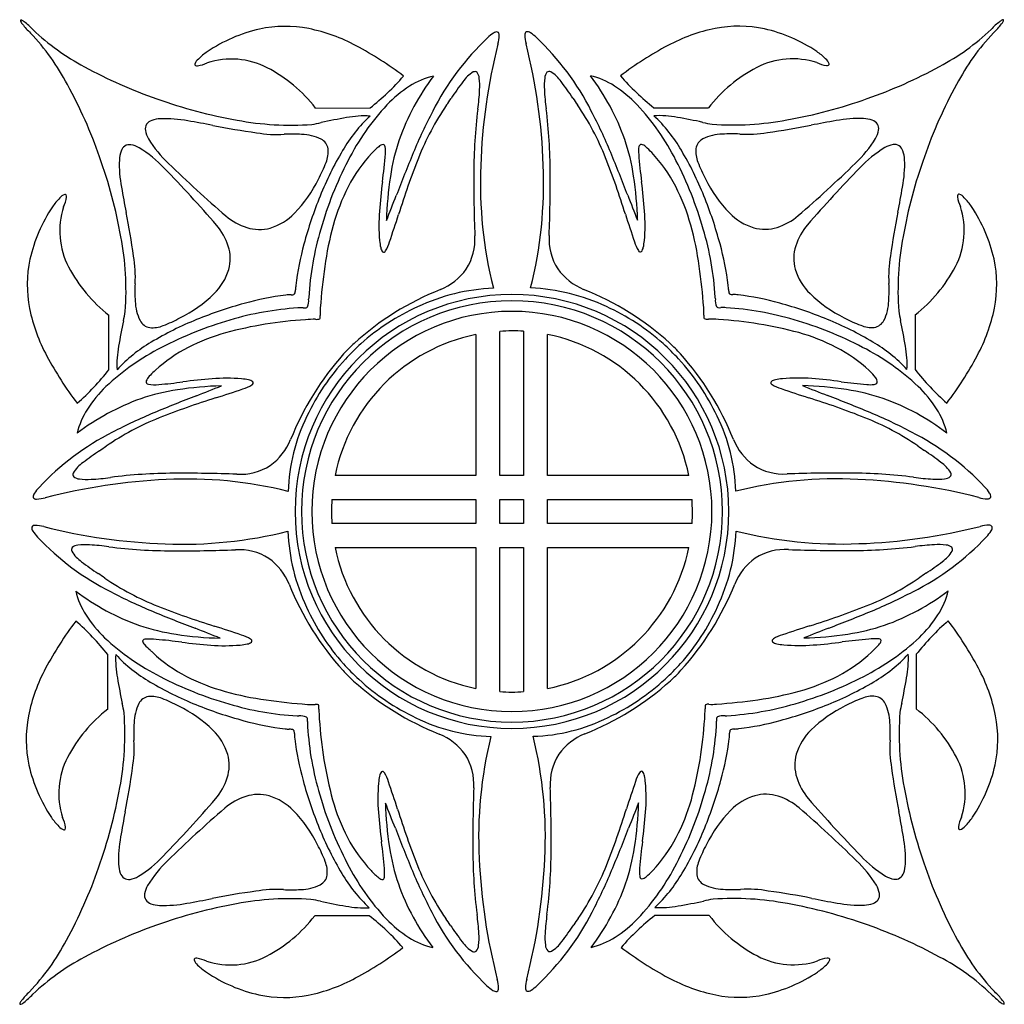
# Model space of a CAD drawing. Extents: x 0.89 to 7.56, y 2.21 to 8.88.
import ezdxf

# ---------------------------------------------------------------- set-up
doc = ezdxf.new("R2010")
doc.units = 0

msp = doc.modelspace()

# ---------------------------------------------------------------- linework, layer by layer
at = {"color": 7, "linetype": 'CONTINUOUS'}
for p, q in [((2.893581, 8.285797), (3.263211, 8.286576)), ((5.188178, 8.288062), (5.557808, 8.287286)), ((2.847175, 7.001989), (2.846653, 6.990873)), ((5.604737, 6.992363), (5.604215, 7.003475)), ((1.492428, 6.512406), (1.492428, 6.882036)), ((6.958958, 6.883522), (6.958958, 6.513892)), ((3.979537, 6.750697), (3.979537, 5.795571)), ((4.142106, 5.795571), (4.142106, 6.772272)), ((4.304675, 6.772568), (4.304675, 5.795571)), ((4.467243, 5.795571), (4.467243, 6.751389)), ((3.979537, 5.795571), (3.025597, 5.795571)), ((4.304675, 5.795571), (4.142106, 5.795571)), ((5.425069, 5.795571), (4.467243, 5.795571)), ((3.004169, 5.633003), (3.979537, 5.633003)), ((3.979537, 5.633003), (3.979537, 5.470433)), ((4.142106, 5.470433), (4.142106, 5.633003)), ((4.142106, 5.633003), (4.304675, 5.633003)), ((4.304675, 5.633003), (4.304675, 5.470433)), ((4.467243, 5.470433), (4.467243, 5.633003)), ((4.467243, 5.633003), (5.446497, 5.633003)), ((3.979537, 5.470433), (3.004093, 5.470433)), ((4.304675, 5.470433), (4.142106, 5.470433)), ((5.446575, 5.470433), (4.467243, 5.470433)), ((3.025421, 5.307862), (3.979537, 5.307862)), ((3.979537, 5.307862), (3.979537, 4.35174)), ((4.142106, 4.330163), (4.142106, 5.307862)), ((4.142106, 5.307862), (4.304675, 5.307862)), ((4.304675, 5.307862), (4.304675, 4.329868)), ((4.467243, 4.351046), (4.467243, 5.307862)), ((4.467243, 5.307862), (5.425249, 5.307862)), ((1.484503, 4.2116), (1.483724, 4.581231)), ((6.967665, 4.582718), (6.966886, 4.213088)), ((2.768312, 4.165194), (2.779422, 4.164673)), ((5.671969, 4.166159), (5.683078, 4.166681)), ((3.257896, 2.81045), (2.888264, 2.81045)), ((5.563125, 2.811935), (5.193494, 2.811935))]:
    msp.add_line(p, q, dxfattribs=at)
for centre, radius, start, end in [((0.895889, 8.876319), 0.007037, 51.266598, 120.770796), ((0.930533, 8.884173), 0.038287, 182.706893, 228.791989), ((0.858445, 8.795924), 0.095536, 51.947553, 64.022339), ((7.592944, 8.79741), 0.095536, 115.977661, 128.052447), ((7.520857, 8.88566), 0.038286, 311.20707, 357.292387), ((7.5555, 8.877805), 0.007037, 59.229412, 128.733194), ((1.361579, 9.212062), 0.579147, 218.016848, 226.131351), ((0.581563, 8.441563), 0.545242, 43.57024, 51.988702), ((2.051262, 9.945232), 1.557871, 226.383912, 242.257829), ((2.748643, 7.790053), 1.05742, 102.860256, 123.914777), ((2.68801, 8.003083), 0.836319, 79.024064, 102.058843), ((2.612808, 7.668637), 1.179009, 61.80688, 78.530876), ((5.838576, 7.670142), 1.17899, 101.469067, 118.193291), ((5.763379, 8.004569), 0.836319, 77.941157, 100.975936), ((5.702745, 7.791541), 1.057417, 56.085164, 77.139685), ((6.400131, 9.946719), 1.557869, 297.742063, 313.615979), ((7.869826, 8.443049), 0.545242, 128.011298, 136.42976), ((7.089809, 9.213563), 0.579156, 313.867611, 321.982114), ((-0.186457, 7.708361), 1.579449, 27.782319, 43.447752), ((5.29319, 7.453391), 1.798422, 133.290459, 153.216387), ((4.2429, 8.570568), 0.265067, 122.572904, 133.626078), ((4.122879, 8.765039), 0.036742, 82.464315, 128.125234), ((4.117481, 8.782298), 0.021718, 350.933067, 421.941065), ((3.920111, 8.78095), 0.218827, 343.840389, 359.456777), ((4.333908, 8.783785), 0.021718, 118.061668, 189.07029), ((4.531282, 8.782443), 0.218831, 180.545244, 196.161404), ((4.328509, 8.766526), 0.036742, 51.874876, 97.535575), ((4.208485, 8.572046), 0.265077, 46.374728, 57.427674), ((3.158186, 7.454867), 1.798439, 26.783559, 46.709487), ((8.637822, 7.709866), 1.579421, 136.552164, 152.217826), ((2.041364, 6.591179), 2.39862, 52.836385, 61.935671), ((7.933524, 7.760158), 3.922494, 165.835072, 178.002647), ((0.517865, 7.761658), 3.922492, 1.997148, 14.164723), ((6.410026, 6.592665), 2.39862, 118.064329, 127.163615), ((2.148776, 8.558389), 0.078289, 129.987834, 160.983553), ((2.415649, 8.291795), 0.455256, 124.369178, 134.163997), ((2.322507, 8.087723), 0.530447, 62.708432, 107.975487), ((6.128882, 8.089203), 0.530453, 72.024722, 117.291336), ((6.035746, 8.293284), 0.45525, 45.836355, 55.631403), ((6.302615, 8.559874), 0.078289, 19.018464, 50.013958), ((2.897797, 11.443043), 3.27798, 241.34878, 250.753756), ((2.083011, 8.581855), 0.008502, 166.088957, 236.387809), ((2.08933, 8.596685), 0.024528, 243.288432, 278.690026), ((2.059261, 8.80335), 0.233368, 278.32163, 295.249413), ((2.103064, 7.670866), 1.001527, 37.878774, 62.486503), ((6.348324, 7.672349), 1.00153, 117.513387, 142.120889), ((6.392124, 8.804837), 0.233367, 244.751512, 261.679524), ((6.362061, 8.59817), 0.024525, 261.306446, 296.708711), ((6.368378, 8.583342), 0.008503, 303.608856, 373.907708), ((5.553591, 11.444537), 3.277985, 289.246201, 298.651176), ((2.208251, 9.622891), 1.702551, 308.289472, 318.855114), ((4.958133, 7.541208), 1.58849, 142.732242, 160.51682), ((3.812833, 7.997411), 0.519469, 103.225105, 122.890344), ((4.074261, 8.341907), 0.218642, 120.489927, 146.127052), ((3.973574, 8.510356), 0.022437, 47.993621, 117.180602), ((3.937566, 8.484599), 0.06636, 3.886995, 39.746031), ((3.594764, 8.435874), 0.412458, 356.238976, 367.414018), ((4.85662, 8.43736), 0.412452, 172.585959, 183.761002), ((4.513826, 8.486084), 0.066362, 140.254825, 176.11319), ((4.477816, 8.511843), 0.022437, 62.82142, 132.008818), ((4.377132, 8.3434), 0.218635, 33.872746, 59.510324), ((4.638555, 7.998894), 0.519472, 57.109782, 76.775022), ((3.49329, 7.54271), 1.588451, 19.483054, 37.268088), ((6.242909, 9.624131), 1.702216, 221.143731, 231.711431), ((-1.674117, 6.867137), 3.288118, 19.313494, 28.668134), ((3.988216, 7.72294), 0.845187, 122.76998, 136.270189), ((5.545236, 7.199797), 2.080482, 142.588335, 146.401361), ((2.906152, 7.201285), 2.080482, 33.598639, 37.411665), ((4.463172, 7.724421), 0.84519, 43.729995, 57.230204), ((10.125511, 6.868624), 3.288123, 151.331909, 160.686549), ((2.956014, 11.544419), 3.392948, 250.389908, 259.900128), ((-0.187393, 11.065026), 4.833561, 325.202582, 325.841772), ((2.49036, 8.489691), 1.518128, 352.003178, 356.94635), ((5.961028, 8.491166), 1.518127, 183.053215, 187.996386), ((8.638961, 11.066603), 4.83376, 214.157901, 214.797091), ((5.49538, 11.545907), 3.392946, 280.099773, 289.609994), ((4.561583, 7.198631), 1.622033, 136.887487, 153.204513), ((5.292308, 7.275059), 1.829138, 145.669667, 158.437754), ((3.159064, 7.276534), 1.829159, 21.56223, 34.330318), ((3.889806, 7.200117), 1.622033, 26.795487, 43.112513), ((1.870356, 7.377911), 0.83582, 79.210908, 91.965743), ((3.685219, 4.755155), 3.513998, 99.513677, 102.371901), ((3.956585, 7.48813), 1.016698, 132.990174, 149.88901), ((3.2274, 7.597074), 0.635756, 86.760523, 101.153979), ((6.863155, 6.608174), 3.581136, 152.463176, 157.43315), ((7.508424, 7.838933), 3.542078, 172.871423, 179.846749), ((0.942973, 7.840403), 3.542071, 0.153525, 7.12885), ((1.588054, 6.609573), 3.581337, 22.566898, 27.536642), ((5.223993, 7.598532), 0.635785, 78.845269, 93.239638), ((4.494804, 7.489616), 1.016698, 30.11099, 47.009826), ((4.766204, 4.756754), 3.513881, 77.627839, 80.486292), ((6.581034, 7.379406), 0.835811, 88.034304, 100.78914), ((6.60008, 8.008221), 0.206728, 70.436607, 87.332023), ((1.797358, 8.144702), 0.058965, 148.209113, 189.631196), ((1.804685, 8.134513), 0.070724, 108.635214, 144.317123), ((1.851309, 8.006732), 0.206731, 92.668091, 109.563279), ((0.813996, 1.040242), 7.260724, 79.016572, 80.38432), ((3.035233, 12.31238), 4.228264, 258.570427, 262.638917), ((2.726714, 10.145657), 1.975747, 259.333266, 274.103117), ((2.720172, 9.10097), 0.937735, 279.075228, 283.075672), ((5.731275, 9.102609), 0.937895, 256.924538, 260.92269), ((5.724665, 10.147174), 1.975777, 265.897222, 280.666845), ((5.416091, 12.314279), 4.228682, 277.361248, 281.42928), ((7.637651, 1.040279), 7.262196, 99.615765, 100.983284), ((6.646704, 8.135999), 0.070723, 35.682654, 71.36501), ((6.65403, 8.146189), 0.058965, 350.367677, 391.789317), ((1.902405, 8.162037), 0.165432, 189.463443, 210.678623), ((2.627613, 8.822826), 0.716525, 259.212178, 274.273458), ((2.734537, 6.992483), 1.117093, 86.681358, 92.746648), ((2.791562, 7.793996), 0.3138, 63.658622, 88.604538), ((5.65983, 7.795479), 0.313804, 91.395986, 116.341675), ((5.716841, 6.993856), 1.117205, 87.253339, 93.317713), ((5.823769, 8.824334), 0.716548, 265.726743, 280.788023), ((6.548982, 8.163524), 0.165434, 329.321491, 350.536443), ((1.641421, 7.971246), 0.070723, 125.803769, 161.486125), ((1.631214, 7.978551), 0.058963, 80.488266, 121.910127), ((1.614105, 7.873465), 0.165433, 59.443495, 80.658448), ((1.267918, 7.314818), 0.822617, 43.340164, 58.46123), ((2.460318, 8.50939), 0.822609, 211.659278, 226.780572), ((2.889276, 7.995049), 0.090281, 9.405922, 62.615693), ((3.62107, 7.663651), 0.468194, 129.738491, 137.449197), ((3.36015, 7.984188), 0.055074, 99.519254, 134.190141), ((3.34969, 8.022611), 0.015951, 2.193266, 85.137123), ((3.20644, 7.994599), 0.161742, 353.50658, 370.192734), ((4.877417, 7.597447), 1.493867, 161.517826, 171.315848), ((3.573965, 7.598927), 1.493874, 8.684317, 18.482339), ((5.251203, 7.991644), 0.167735, 168.716895, 187.035352), ((5.102577, 8.023457), 0.015899, 88.623561, 176.370822), ((5.08913, 7.979442), 0.061484, 45.521351, 77.00139), ((4.808042, 7.645319), 0.497958, 42.838362, 49.383656), ((5.562113, 7.996534), 0.090281, 117.384307, 170.594078), ((5.991051, 8.510888), 0.822631, 313.219862, 328.340699), ((7.18347, 7.316301), 0.82262, 121.538603, 136.659669), ((6.837284, 7.874951), 0.165433, 99.341552, 120.556505), ((6.820175, 7.980037), 0.058963, 58.089873, 99.511734), ((6.809968, 7.972732), 0.070723, 18.513875, 54.196231), ((-1.761891, 6.813844), 3.388645, 10.183622, 19.673023), ((1.769295, 7.924889), 0.206727, 160.556673, 177.452089), ((4.947524, 6.881353), 2.178498, 149.158751, 158.245681), ((2.78715, 7.9907), 0.192145, 337.638503, 365.705656), ((4.004534, 7.294693), 1.000267, 136.733865, 152.833799), ((-0.436039, 8.278051), 3.815135, 352.572687, 355.463678), ((13.544461, 3.829905), 10.817063, 157.425107, 159.070384), ((8.63571, 5.959374), 5.422097, 158.491939, 162.779455), ((-0.184385, 5.960854), 5.42216, 17.220311, 21.507827), ((-5.093138, 3.831383), 10.817127, 20.929479, 22.574757), ((9.02499, 8.295154), 3.953562, 184.701524, 187.394072), ((4.448369, 7.297248), 0.998419, 27.275735, 43.451153), ((3.503908, 6.882863), 2.178449, 21.754131, 30.84129), ((5.664241, 7.992188), 0.192147, 174.295065, 202.361993), ((6.682094, 7.926375), 0.206727, 2.547911, 19.443327), ((10.213286, 6.815336), 3.38865, 160.327102, 169.816503), ((2.398134, 7.907173), 0.835794, 178.155221, 190.910285), ((8.446417, 14.668009), 9.410981, 225.898351, 229.096623), ((2.109524, 8.239832), 0.914008, 331.572954, 339.356685), ((5.342019, 6.773794), 2.510335, 152.579289, 164.044227), ((6.96253, 7.780383), 2.951416, 177.738063, 194.032059), ((1.488819, 7.781881), 2.951455, 345.967912, 362.26168), ((3.10937, 6.77528), 2.510335, 15.955773, 27.420711), ((6.341906, 8.241334), 0.914051, 200.643466, 208.426968), ((0.005883, 14.668519), 9.409646, 310.903074, 314.101805), ((13.325501, 1.320938), 9.405573, 135.776926, 138.977031), ((6.053255, 7.908659), 0.835794, 349.089715, 361.844779), ((-4.8756, 1.318065), 9.407606, 41.023393, 44.22281), ((5.788315, 7.462091), 2.414762, 171.40435, 178.540638), ((14.438132, 7.809018), 10.471847, 179.784489, 182.12643), ((-5.984718, 7.810495), 10.469823, 357.87321, 360.215609), ((2.663081, 7.463585), 2.414753, 1.459188, 8.595477), ((8.732966, 8.97673), 7.260084, 189.736043, 191.104021), ((2.101806, 8.202078), 0.903575, 315.914101, 333.91189), ((4.336394, 7.126674), 1.372232, 152.918749, 164.641316), ((6.995421, 7.306945), 3.679507, 172.536782, 175.642481), ((1.456275, 7.308457), 3.679199, 4.357464, 7.463392), ((4.118351, 7.129439), 1.368646, 15.405655, 27.188338), ((6.349578, 8.203558), 0.903568, 206.088177, 224.085966), ((-0.285442, 8.978982), 7.264023, 348.896097, 350.263158), ((1.218269, 7.626269), 0.078286, 109.137947, 140.134566), ((0.97313, 7.715258), 0.233358, 334.872026, 351.800266), ((1.194664, 7.69198), 0.008502, 33.73322, 104.031239), ((1.179848, 7.68563), 0.024528, 351.430823, 386.831969), ((5.544012, 6.627066), 2.826792, 157.93957, 164.895433), ((-13.193395, 14.114201), 17.830477, 338.307437, 338.895519), ((21.650381, 14.117731), 17.836434, 201.104166, 201.692019), ((2.907376, 6.628559), 2.826789, 15.104409, 22.060272), ((7.27154, 7.687116), 0.024528, 153.167808, 188.569401), ((7.478251, 7.716735), 0.23335, 188.197908, 205.126604), ((7.256724, 7.693465), 0.008503, 75.967903, 146.263422), ((7.233121, 7.627756), 0.078285, 39.865209, 70.862278), ((1.987868, 7.028019), 1.057418, 146.205981, 167.260503), ((1.485411, 7.359968), 0.455237, 135.956767, 145.752043), ((1.689298, 7.453525), 0.530444, 162.144945, 207.41222), ((6.762086, 7.45501), 0.530446, 332.58803, 377.855085), ((6.965986, 7.36146), 0.455226, 34.247842, 44.043348), ((6.463524, 7.029505), 1.057416, 12.739556, 33.794077), ((-2.533411, 6.732002), 4.227819, 7.481216, 11.549935), ((2.555744, 7.875255), 0.419814, 229.705576, 252.244298), ((2.475902, 7.837692), 0.381349, 286.798091, 316.134283), ((4.547494, 7.493723), 1.224465, 175.653953, 184.985712), ((-7.319804, 11.018807), 11.31654, 341.235269, 342.227625), ((15.773213, 11.020876), 11.318643, 197.772112, 198.764239), ((3.904032, 7.495227), 1.224326, 355.012962, 364.345637), ((5.975486, 7.839176), 0.381347, 223.865816, 253.202007), ((5.895645, 7.876738), 0.419811, 287.755871, 310.294593), ((10.986021, 6.733258), 4.229063, 168.450025, 172.517828), ((1.90226, 7.220735), 0.419811, 17.876547, 40.415269), ((5.131446, 6.906319), 2.197254, 164.591579, 172.010165), ((3.324515, 6.908724), 2.192594, 8.001958, 15.455344), ((6.549129, 7.222221), 0.419811, 139.584731, 162.123453), ((-0.365346, 7.045014), 1.973325, 356.011801, 370.746503), ((2.511763, 7.745935), 0.283251, 252.739621, 285.217548), ((4.913593, 6.876699), 2.070212, 163.523022, 176.530306), ((3.597062, 7.39662), 0.377189, 327.551364, 363.624371), ((4.854324, 7.398104), 0.377186, 176.37528, 212.44851), ((3.537797, 6.87818), 2.070213, 3.469815, 16.477099), ((5.939626, 7.747423), 0.283253, 254.782565, 287.260267), ((8.816735, 7.0465), 1.973325, 169.253497, 183.988199), ((2.031485, 7.264987), 0.283252, 344.903751, 377.381454), ((4.619993, 6.861599), 1.873635, 164.456568, 173.212601), ((3.6744, 7.416832), 0.347992, 184.866913, 192.802872), ((3.172372, 7.443777), 0.232233, 327.30115, 343.667201), ((5.279004, 7.44526), 0.232221, 196.333132, 212.700095), ((4.77706, 7.418286), 0.347916, 347.199922, 355.137712), ((3.831383, 6.863077), 1.873649, 6.787518, 15.543551), ((6.419905, 7.266474), 0.283252, 162.618908, 195.09661), ((0.954787, 7.146865), 0.71658, 355.847957, 370.908324), ((3.392123, 7.348376), 0.057717, 188.627788, 220.278498), ((3.35517, 7.322228), 0.013222, 237.620834, 342.803559), ((5.096217, 7.323714), 0.013221, 197.199277, 302.38145), ((5.059265, 7.349864), 0.057718, 319.720036, 351.371871), ((7.496669, 7.148361), 0.716647, 169.093352, 184.152122), ((1.774711, 7.088203), 0.836319, 168.06194, 191.096719), ((7.187251, 6.614482), 4.273669, 171.96656, 175.746363), ((1.269232, 6.616474), 4.26855, 4.251947, 8.046185), ((6.67668, 7.08969), 0.836317, 348.903282, 371.938062), ((2.105708, 7.673854), 1.001543, 207.634167, 232.241443), ((1.939656, 7.300656), 0.381347, 313.986453, 343.322644), ((3.585043, 7.431679), 0.406801, 292.363266, 324.290933), ((4.866334, 7.433154), 0.406784, 215.708702, 247.637267), ((6.511734, 7.30214), 0.381346, 196.677102, 226.013294), ((6.345692, 7.675331), 1.001527, 307.758228, 332.365957), ((2.785551, 7.043804), 1.117238, 177.37452, 183.438894), ((3.750649, 6.980801), 0.996419, 174.110975, 175.746398), ((4.701018, 6.982309), 0.99614, 4.253373, 5.889254), ((5.665842, 7.045292), 1.117234, 356.561005, 362.625608), ((1.574492, 7.673969), 0.903556, 296.208804, 314.206821), ((2.925197, 5.134749), 1.897994, 97.093218, 105.738257), ((2.73751, 6.589272), 0.431478, 91.258453, 96.211475), ((2.733681, 7.052193), 0.032048, 259.850747, 303.602845), ((2.697582, 7.050875), 0.059516, 334.763493, 363.69153), ((4.225348, 5.551202), 1.470694, 90.000642, 179.999358), ((4.464564, 5.243644), 1.951405, 111.801715, 132.145184), ((4.157964, 5.717684), 1.348367, 92.49854, 115.128728), ((4.225319, 5.551204), 1.470692, 0.000564, 89.999475), ((4.293418, 5.71915), 1.348388, 64.871357, 87.501319), ((3.986803, 5.245087), 1.951454, 47.855246, 68.19826), ((5.753795, 7.052358), 0.059504, 176.308085, 205.239054), ((5.717707, 7.053683), 0.032051, 236.401602, 280.149503), ((5.713865, 6.590718), 0.431519, 83.787221, 88.739785), ((5.526192, 5.136235), 1.897994, 74.261743, 82.906782), ((6.876903, 7.675464), 0.903567, 225.793293, 243.791082), ((1.98402, 6.985093), 0.313805, 181.516548, 206.462237), ((3.157155, 4.234029), 2.827943, 105.311725, 112.241714), ((4.225347, 5.551202), 1.42786, 90.000622, 179.999338), ((2.708449, 6.981949), 0.138492, 341.59004, 363.694707), ((4.225318, 5.551204), 1.427858, 0.000544, 89.999456), ((5.742954, 6.983435), 0.138505, 176.304262, 198.408022), ((5.294233, 4.235523), 2.827935, 67.758232, 74.688221), ((6.467373, 6.986581), 0.313801, 333.537137, 358.483053), ((2.108991, 7.164108), 1.179002, 191.589903, 208.3139), ((0.676702, 7.053802), 0.937936, 347.04456, 351.042712), ((2.906629, 4.860548), 2.074731, 93.660506, 106.632381), ((2.795373, 6.48463), 0.446919, 88.250664, 92.719397), ((2.816153, 7.050512), 0.119385, 266.572782, 276.276094), ((2.827989, 6.945962), 0.014171, 274.917121, 326.840918), ((4.225347, 5.551203), 1.356462, 90.000642, 179.999358), ((2.896749, 6.872076), 0.028813, 329.207561, 375.138388), ((3.327084, 6.899394), 0.403009, 175.435224, 182.815119), ((4.209418, 5.559915), 1.513192, 114.355815, 131.805481), ((4.22532, 5.551204), 1.356461, 0.000586, 89.999498), ((4.241992, 5.561438), 1.51315, 48.194223, 65.644345), ((5.554641, 6.873564), 0.028814, 164.863569, 210.794836), ((5.124298, 6.900873), 0.403014, 357.186117, 364.565783), ((5.623401, 6.947449), 0.014173, 213.156727, 265.082048), ((5.635237, 7.051993), 0.119379, 263.723677, 273.427446), ((5.656016, 6.486142), 0.446894, 87.280575, 91.749309), ((5.544759, 4.86203), 2.074735, 73.367641, 86.339515), ((7.774476, 7.055218), 0.937717, 188.955061, 192.955504), ((6.342395, 7.165592), 1.179004, 331.686314, 348.410311), ((5.025177, 6.09777), 3.514449, 167.748907, 170.606902), ((1.783168, 6.886953), 0.09028, 207.505528, 260.715516), ((1.787301, 6.989092), 0.192147, 264.415784, 292.482486), ((2.897982, 4.83743), 2.171366, 111.938449, 121.012793), ((3.009258, 4.437645), 2.509418, 106.113807, 117.5696), ((1.536716, 7.666276), 0.914098, 290.763737, 298.546781), ((3.009846, 4.022007), 2.835342, 93.726739, 104.845307), ((2.890376, 6.090347), 0.763763, 89.725731, 94.868654), ((2.901947, 6.905277), 0.051784, 261.208332, 292.184474), ((5.549443, 6.906766), 0.051788, 247.816218, 278.79146), ((5.561011, 6.091776), 0.76382, 85.131542, 90.274006), ((5.442678, 4.032186), 2.826595, 75.077932, 86.284754), ((5.442136, 4.439132), 2.509416, 62.430506, 73.8863), ((5.553406, 4.838916), 2.171366, 58.987207, 68.061551), ((6.914661, 7.66773), 0.914065, 241.452912, 249.236185), ((6.664087, 6.990578), 0.192147, 247.517514, 275.584216), ((6.668218, 6.888441), 0.090282, 279.285275, 332.494829), ((3.426651, 6.099311), 3.514006, 9.393153, 12.251377), ((2.653616, 5.443395), 1.370273, 105.674709, 117.068548), ((4.226388, 5.550212), 1.225602, 101.61955, 168.451639), ((4.230293, 5.537032), 1.238384, 90.22952, 94.083559), ((4.220732, 5.536273), 1.239142, 86.115646, 89.787304), ((4.224379, 5.550187), 1.225508, 11.550437, 78.569804), ((5.800099, 5.450933), 1.363801, 62.737541, 74.239057), ((2.290999, 5.822213), 1.014702, 120.288506, 137.141297), ((3.794844, 5.980968), 0.95533, 132.036699, 138.115272), ((4.488067, 5.284023), 1.904742, 132.521337, 136.981823), ((3.963653, 5.285843), 1.904271, 43.017602, 47.479234), ((4.65608, 5.982047), 0.955945, 41.884163, 47.959072), ((6.16038, 5.823685), 1.014718, 42.858938, 59.711501), ((2.581971, 5.217902), 1.620097, 116.945537, 133.259143), ((2.181927, 6.54966), 0.63583, 168.965908, 183.358907), ((2.48877, 5.768858), 1.005446, 117.143461, 132.677952), ((4.541327, 5.315628), 1.955285, 138.204316, 158.306282), ((3.910088, 5.317133), 1.955251, 21.693522, 41.795716), ((5.964591, 5.773168), 1.002012, 46.988545, 62.658313), ((5.869415, 5.219385), 1.620102, 46.740826, 63.054433), ((6.269559, 6.551149), 0.635734, 356.640256, 371.034168), ((3.185293, 7.737845), 2.398668, 208.185019, 217.284076), ((4.255376, 5.521594), 1.572606, 137.526439, 154.598499), ((4.196013, 5.523079), 1.572606, 25.401501, 42.473561), ((5.266142, 7.739298), 2.398613, 322.715891, 331.815177), ((0.15401, 7.564442), 1.702393, 311.265047, 321.831604), ((2.157998, 6.096038), 0.540784, 131.664379, 136.646264), ((0.693238, 7.709408), 1.638353, 312.424595, 312.838041), ((6.429956, 6.26203), 0.327173, 36.538124, 48.180913), ((8.297244, 7.565823), 1.702224, 218.168355, 228.736056), ((1.761677, 6.431737), 0.0176, 166.612332, 262.620616), ((1.820433, 6.409294), 0.080378, 133.822236, 160.736391), ((1.8028, 6.599873), 0.190593, 256.842825, 278.491246), ((1.416993, 10.864684), 4.472512, 275.310566, 277.41647), ((2.479925, 2.78231), 3.679465, 94.478338, 97.584038), ((2.287975, 5.229776), 1.224483, 85.134626, 94.466156), ((2.363052, 6.103082), 0.347957, 77.319433, 85.256079), ((2.430895, 6.385466), 0.057722, 49.843091, 81.493127), ((2.456969, 6.422477), 0.013221, 287.317171, 392.501739), ((5.99442, 6.423963), 0.013221, 147.49909, 252.682), ((6.020491, 6.386955), 0.057718, 98.507173, 130.158108), ((6.116351, 6.606499), 0.232227, 237.17992, 253.546426), ((6.088336, 6.104553), 0.347971, 94.74356, 102.680206), ((6.163414, 5.231346), 1.224399, 85.533499, 94.865717), ((5.971449, 2.783721), 3.67954, 82.415797, 85.521497), ((7.000214, 10.574597), 4.178968, 262.532315, 264.943461), ((6.653993, 6.606622), 0.195981, 263.522773, 278.055931), ((6.680932, 6.43669), 0.024121, 271.250728, 335.366045), ((6.663927, 6.430453), 0.039117, 354.400487, 402.371419), ((2.057029, 5.789039), 0.844466, 133.876924, 147.370509), ((2.184955, 4.899648), 1.493871, 98.804736, 108.602758), ((2.322235, 3.989032), 2.414771, 91.580101, 98.71639), ((-4.371827, 22.962098), 17.836227, 291.224862, 291.812716), ((-1.2628, 17.091824), 11.318836, 287.893125, 288.885253), ((2.335039, 6.605007), 0.23222, 286.453346, 302.820308), ((9.714128, 17.093137), 11.318653, 251.114748, 252.106876), ((12.823316, 22.963681), 17.836353, 248.187108, 248.774961), ((6.129163, 3.990535), 2.414754, 81.283766, 88.420054), ((6.266436, 4.901168), 1.493837, 71.396909, 81.19516), ((6.394365, 5.790526), 0.844463, 32.629674, 46.123259), ((2.241348, 4.819099), 1.588443, 109.603813, 127.388847), ((5.970743, -3.759539), 10.817158, 111.050019, 112.695296), ((3.830949, 1.144793), 5.422125, 107.341155, 111.628671), ((4.620424, 1.146253), 5.422155, 68.37129, 72.658806), ((2.480648, -3.758019), 10.817125, 67.304635, 68.949913), ((6.210035, 4.820564), 1.588465, 52.611425, 70.396231), ((1.782621, 5.963442), 0.519329, 147.250862, 166.897673), ((3.178426, 2.915968), 3.581177, 112.687374, 117.657347), ((5.272976, 2.917465), 3.581161, 62.342741, 67.312715), ((6.668769, 5.964929), 0.519329, 13.102327, 32.749138), ((2.508212, 4.485471), 1.82911, 111.682985, 124.451301), ((3.930076, 5.6516), 1.223188, 153.56312, 178.314247), ((4.521326, 5.653088), 1.223174, 1.685667, 26.437019), ((5.943151, 4.486882), 1.829189, 55.549317, 68.317176), ((2.329886, 4.48419), 1.798418, 116.904076, 136.830232), ((6.121503, 4.485679), 1.798416, 43.169713, 63.095869), ((2.348006, 6.192368), 0.406792, 305.829775, 337.757891), ((6.103389, 6.193865), 0.406803, 202.24305, 234.170491), ((2.584046, 4.232639), 2.08053, 123.719309, 127.532335), ((-1.293853, 9.958166), 4.834723, 304.277816, 304.916777), ((9.744891, 9.95876), 4.833788, 235.080606, 235.719796), ((5.867394, 4.23418), 2.080455, 52.46771, 56.280736), ((1.438817, 5.70123), 0.218656, 123.992966, 149.628959), ((7.012587, 5.702732), 0.218635, 30.368931, 56.006508), ((1.270148, 5.801574), 0.022438, 152.937311, 222.123875), ((1.94903, 2.267925), 3.542299, 90.274197, 97.249065), ((1.993547, -4.662505), 10.472869, 87.994582, 90.336294), ((2.383092, 6.180421), 0.377177, 266.495368, 302.569268), ((6.068299, 6.181912), 0.377182, 237.430966, 273.504644), ((6.457813, -4.658946), 10.470795, 89.663479, 92.005649), ((6.502359, 2.269419), 3.542291, 82.750926, 89.725794), ((7.181241, 5.80306), 0.022437, 317.870849, 387.058457), ((2.068352, 1.720867), 4.050854, 92.673129, 104.402325), ((1.295828, 5.837633), 0.066357, 230.372601, 266.233426), ((1.34383, 6.180521), 0.41244, 262.706363, 273.881863), ((1.287688, 7.284767), 1.518069, 273.174408, 278.117809), ((2.023062, 2.919767), 2.851166, 76.111879, 92.887623), ((6.428327, 2.921289), 2.851132, 87.112325, 103.888297), ((6.383032, 1.722368), 4.05084, 75.597576, 87.326772), ((7.163707, 7.2863), 1.518116, 261.88222, 266.825391), ((7.107556, 6.182024), 0.412457, 266.118366, 277.293408), ((7.155559, 5.839123), 0.066361, 273.766501, 309.624866), ((1.210497, 5.53213), 0.265058, 136.49515, 147.548782), ((7.240893, 5.533613), 0.265059, 32.452023, 43.505426), ((1.015779, 5.651732), 0.036741, 141.995452, 187.656811), ((0.998509, 5.657094), 0.021718, 208.181032, 279.188615), ((0.999438, 5.854461), 0.218822, 270.664946, 286.281562), ((4.238864, 5.546432), 1.237726, 175.989254, 179.778451), ((4.21083, 5.546366), 1.2387, 0.224437, 4.010656), ((7.451948, 5.855961), 0.218835, 253.719875, 269.335807), ((7.452879, 5.658582), 0.02172, 260.81121, 331.81713), ((7.435611, 5.65322), 0.036741, 352.342638, 398.005099), ((4.225348, 5.551234), 1.470694, 180.000642, 269.999358), ((4.225347, 5.551234), 1.42786, 180.000662, 269.999378), ((4.225348, 5.551232), 1.356463, 180.0006, 269.999316), ((4.239578, 5.555934), 1.23844, 180.218177, 183.958801), ((4.225319, 5.551232), 1.470692, 270.000525, 359.999436), ((4.225318, 5.551232), 1.427858, 270.000544, 359.999456), ((4.225317, 5.551233), 1.356464, 270.000642, 359.999358), ((4.210103, 5.55597), 1.239427, 356.042688, 359.780333), ((1.005259, 5.4409), 0.036741, 172.462574, 218.125915), ((0.988002, 5.435501), 0.02172, 80.929738, 151.936282), ((1.199724, 5.560915), 0.265058, 212.572752, 223.626612), ((0.989343, 5.238124), 0.218835, 73.83871, 89.454642), ((2.010139, 9.251613), 3.922561, 255.835381, 268.002728), ((1.989913, 8.280552), 2.951417, 267.738131, 284.032127), ((4.052637, 5.475988), 1.348388, 182.498576, 205.128537), ((4.39877, 5.47747), 1.348369, 334.871297, 357.501486), ((6.461477, 8.282078), 2.951457, 255.968055, 272.261823), ((6.441256, 9.25303), 3.922493, 271.997216, 284.164791), ((7.462045, 5.2396), 0.218844, 90.544747, 106.159994), ((7.251654, 5.56241), 0.265072, 316.374036, 327.426982), ((7.463387, 5.436986), 0.021719, 28.062915, 99.069043), ((7.44613, 5.442385), 0.03674, 321.873995, 367.536456), ((2.316914, 6.611224), 1.798435, 223.290661, 243.216589), ((6.134456, 6.612735), 1.798466, 296.783507, 316.709208), ((1.259944, 5.291594), 0.022436, 137.993098, 207.181124), ((1.428385, 5.392275), 0.218632, 210.489652, 236.127229), ((1.285703, 5.255583), 0.066363, 93.886921, 129.745063), ((1.334427, 4.912775), 0.412466, 86.23909, 97.413903), ((1.280609, 3.808392), 1.518117, 82.003136, 86.946308), ((1.931388, 8.826776), 3.54241, 262.87175, 269.846389), ((1.961322, 15.755176), 10.470871, 269.784236, 272.126406), ((2.373685, 4.915091), 0.377179, 57.551392, 93.625293), ((4.226393, 5.552196), 1.225575, 191.499717, 258.379947), ((4.224366, 5.552232), 1.225495, 281.430965, 348.49782), ((6.077704, 4.916575), 0.377181, 86.374818, 122.448496), ((6.490066, 15.756637), 10.470846, 267.873592, 270.215762), ((6.520015, 8.828038), 3.542186, 270.153374, 277.128471), ((7.17078, 3.809866), 1.518128, 93.05365, 97.996822), ((7.116963, 4.91427), 0.412458, 82.585982, 93.761024), ((7.022993, 5.393775), 0.218649, 303.872023, 329.508469), ((7.165688, 5.257073), 0.066359, 50.253633, 86.11334), ((7.191444, 5.29308), 0.022437, 332.818795, 402.006403), ((2.570516, 6.863258), 2.080491, 232.587998, 236.401024), ((2.338618, 4.90306), 0.406805, 22.36365, 54.290867), ((6.112766, 4.904548), 0.4068, 125.708707, 157.636374), ((5.880883, 6.864757), 2.080495, 303.598399, 307.411425), ((-1.294906, 1.130358), 4.833884, 55.202635, 55.841825), ((2.495242, 6.610327), 1.829138, 235.669667, 248.437754), ((5.956127, 6.611845), 1.829173, 291.562484, 304.330343), ((9.745934, 1.132293), 4.833312, 124.157679, 124.796869), ((2.229086, 6.276127), 1.588463, 232.731859, 250.516665), ((1.772885, 5.13085), 0.519462, 193.224694, 212.890161), ((4.526716, 5.782612), 1.95147, 201.801756, 222.144543), ((3.924694, 5.784084), 1.951445, 317.85537, 338.198384), ((6.222313, 6.277606), 1.588451, 289.483054, 307.268088), ((6.678494, 5.132341), 0.519474, 327.109909, 346.775148), ((3.162214, 8.181357), 3.581337, 242.463358, 247.433102), ((5.289173, 8.182842), 3.581337, 292.566898, 297.536642), ((3.810927, 9.953729), 5.422097, 248.491939, 252.779455), ((4.210325, 5.527407), 1.513125, 204.355677, 221.806027), ((4.241079, 5.528892), 1.51311, 318.193545, 335.644123), ((4.640448, 9.955229), 5.422114, 287.220631, 291.508147), ((2.510948, 14.864034), 10.81714, 290.929651, 292.574928), ((3.179119, 3.359396), 2.398614, 142.836638, 151.935924), ((0.147781, 3.526611), 1.702048, 38.288268, 48.857112), ((2.047361, 5.306238), 0.845187, 212.76998, 226.270189), ((5.940439, 14.862549), 10.81714, 247.425072, 249.070349), ((8.303922, 3.527809), 1.702473, 131.144531, 141.710631), ((6.404029, 5.307723), 0.845187, 313.729811, 327.23002), ((5.272268, 3.36087), 2.39862, 28.064329, 37.163615), ((2.17285, 6.19541), 1.493839, 251.517546, 261.315797), ((-4.346042, -11.880971), 17.836469, 68.307689, 68.895543), ((-1.248448, -6.001727), 11.316467, 71.235455, 72.227811), ((9.700714, -6.002723), 11.319099, 107.772581, 108.764708), ((12.797332, -11.879291), 17.836252, 111.104394, 111.692248), ((6.27853, 6.196931), 1.493874, 278.684317, 288.482339), ((2.57167, 5.879605), 1.622033, 226.887487, 243.204513), ((1.739016, 4.664208), 0.021387, 80.387445, 152.894608), ((1.768565, 4.280507), 0.405619, 83.906511, 93.672048), ((1.448248, 0.496017), 4.203553, 82.657949, 85.040909), ((2.308201, 7.106344), 2.414769, 261.404557, 268.540845), ((2.326529, 4.490404), 0.23222, 57.300694, 73.667657), ((2.448072, 4.673191), 0.013221, 327.617927, 432.803231), ((6.003317, 4.674677), 0.013221, 107.196769, 212.382073), ((6.124857, 4.491899), 0.23221, 106.332475, 122.699894), ((6.143179, 7.107822), 2.414762, 271.459362, 278.59565), ((6.987152, 0.637169), 4.06299, 94.82023, 97.370245), ((5.87972, 5.88109), 1.622033, 296.795487, 313.112513), ((6.686338, 4.298898), 0.389015, 86.559292, 95.99035), ((6.713357, 4.669741), 0.017853, 19.098313, 101.868327), ((6.679286, 4.686927), 0.052189, 310.479754, 347.444848), ((1.757798, 4.678527), 0.038096, 186.897716, 230.546631), ((2.249751, 5.133485), 0.707841, 223.180285, 227.683612), ((-1.247077, 1.397493), 4.409408, 46.478342, 46.767113), ((2.463342, 8.313404), 3.679468, 262.537008, 265.642708), ((2.276567, 5.865491), 1.22444, 265.654534, 274.986294), ((2.353491, 4.992355), 0.347923, 274.864057, 282.80139), ((2.421922, 4.710145), 0.057718, 278.627901, 310.278386), ((6.029469, 4.711631), 0.05772, 229.720294, 261.370105), ((6.097908, 4.993859), 0.347944, 257.197663, 265.134538), ((6.174813, 5.866885), 1.224349, 265.013757, 274.345974), ((5.98804, 8.314816), 3.679395, 274.357411, 277.46311), ((5.981788, 5.331489), 1.001561, 312.957458, 316.90635), ((2.173312, 4.545432), 0.635845, 176.762117, 191.154659), ((2.282176, 5.274622), 1.016717, 222.990527, 239.889135), ((2.47528, 5.322096), 0.999705, 226.676678, 242.799873), ((5.977257, 5.321949), 0.997715, 297.31709, 313.521241), ((6.169215, 5.276109), 1.016715, 300.110715, 317.009323), ((6.278147, 4.546909), 0.635775, 348.845363, 363.239047), ((2.101662, 3.930828), 1.179009, 151.80688, 168.530876), ((4.486011, 5.805801), 1.904351, 222.520332, 226.981735), ((3.966071, 5.80656), 1.903347, 313.017943, 317.481637), ((4.661295, 5.115154), 0.956436, 311.886565, 317.958268), ((6.349745, 3.93232), 1.17899, 11.469067, 28.193291), ((5.015524, 5.003318), 3.514386, 189.514123, 192.372118), ((2.996512, 6.66004), 2.510337, 242.579183, 254.044121), ((2.643242, 5.653384), 1.371135, 242.885257, 254.626339), ((3.789881, 5.113454), 0.956135, 222.040817, 228.114352), ((4.248733, 5.573439), 1.572656, 227.526702, 244.598306), ((4.202668, 5.574908), 1.572635, 295.40158, 312.473412), ((5.454883, 6.661526), 2.510335, 285.955773, 297.420711), ((5.809516, 5.651293), 1.367311, 285.423528, 297.228841), ((3.436163, 5.004736), 3.51408, 347.628027, 350.48625), ((2.888947, 6.26555), 2.178503, 239.158825, 248.245754), ((4.454693, 5.859386), 1.955327, 228.204615, 248.306126), ((3.996743, 5.860794), 1.955237, 291.693463, 311.795884), ((5.562441, 6.267037), 2.178503, 291.754246, 300.841175), ((1.775252, 4.207297), 0.090281, 99.405705, 152.61591), ((1.779596, 4.10517), 0.192145, 67.63731, 95.704237), ((1.530446, 3.427494), 0.914061, 61.573183, 69.356456), ((2.863682, 6.447984), 2.195744, 254.576953, 262.006528), ((4.230281, 5.566288), 1.239266, 265.919878, 269.771167), ((4.220799, 5.56516), 1.238137, 270.209765, 273.884401), ((5.29623, 8.499925), 4.266807, 274.251624, 278.051132), ((5.588658, 6.444682), 2.190865, 278.006809, 285.473244), ((6.920941, 3.428965), 0.914075, 110.64316, 118.426434), ((6.67179, 4.106656), 0.192145, 84.295154, 112.362082), ((6.676135, 4.208781), 0.090282, 27.384416, 80.59397), ((2.099424, 3.421089), 1.001516, 127.878575, 152.486531), ((0.669129, 4.038135), 0.937943, 9.076877, 13.075259), ((1.976307, 4.10958), 0.313804, 153.658325, 178.604014), ((1.568232, 3.419835), 0.903562, 45.914153, 63.91217), ((3.143235, 6.86204), 2.826799, 247.939623, 254.895486), ((2.893618, 6.231648), 2.07025, 253.522895, 266.529951), ((3.15565, 8.503577), 4.271967, 261.962539, 265.746925), ((2.870906, 4.645122), 0.403026, 265.435436, 272.814873), ((2.898223, 4.214767), 0.028815, 59.208128, 105.138515), ((2.865024, 4.219967), 0.051783, 351.208107, 382.184699), ((3.679953, 4.208396), 0.763763, 179.725731, 184.868654), ((4.771492, 4.209869), 0.763706, 355.131986, 360.275366), ((5.586361, 4.221454), 0.05178, 157.81461, 188.792102), ((5.553166, 4.216251), 0.028817, 74.861688, 120.790974), ((5.580483, 4.64662), 0.403038, 267.185241, 274.564449), ((5.557777, 6.233135), 2.070249, 273.469929, 286.476984), ((5.308154, 6.863519), 2.826792, 285.104567, 292.06043), ((6.883154, 3.421324), 0.903559, 116.087947, 134.085964), ((6.475078, 4.111062), 0.313807, 1.396509, 26.341972), ((7.782112, 4.039646), 0.937792, 166.923796, 170.923323), ((6.351945, 3.422569), 1.001535, 27.513318, 52.12082), ((1.767205, 4.006032), 0.836309, 169.024124, 192.05913), ((-0.37536, 4.044735), 1.975751, 349.333273, 364.103124), ((2.788352, 4.02645), 0.138511, 71.593527, 93.696605), ((2.824337, 4.14601), 0.014172, 4.917299, 56.843926), ((2.719799, 4.134174), 0.119374, 356.572325, 366.276551), ((5.730347, 4.325541), 2.817283, 183.703282, 195.005901), ((4.118703, 5.248085), 1.223178, 243.562795, 268.314148), ((4.332684, 5.249587), 1.223193, 271.685806, 296.436932), ((2.724364, 4.326588), 2.81394, 344.964116, 356.301258), ((5.731575, 4.135662), 0.119359, 173.723035, 183.427948), ((5.62705, 4.147497), 0.014171, 123.152616, 175.081419), ((5.663038, 4.027921), 0.138526, 86.303548, 108.405491), ((8.826746, 4.046224), 1.975747, 175.896995, 190.666846), ((6.684181, 4.007514), 0.836311, 347.941215, 370.976221), ((2.778061, 4.052571), 1.117336, 176.682735, 182.746193), ((2.908687, 5.937978), 1.873598, 254.456728, 263.212989), ((2.789453, 5.068462), 0.996206, 264.112511, 265.748163), ((2.719427, 4.015608), 0.059513, 64.762704, 93.692319), ((3.285622, 4.113395), 0.446871, 178.250577, 182.719539), ((4.909797, 4.224657), 2.074776, 183.660578, 196.632224), ((3.541633, 4.226136), 2.074735, 343.367641, 356.339515), ((5.165784, 4.114867), 0.446853, 357.281817, 361.751467), ((5.731965, 4.017093), 0.059512, 86.310971, 115.239233), ((5.661888, 5.070121), 0.996384, 274.25378, 275.889203), ((5.542686, 5.939513), 1.873648, 276.787321, 285.543354), ((5.673272, 4.054053), 1.117393, 357.253793, 363.31725), ((1.932608, 3.793922), 0.381349, 16.798091, 46.134283), ((2.718105, 4.051704), 0.032051, 349.849126, 393.598794), ((3.181052, 4.055553), 0.431503, 181.261319, 186.214341), ((4.635489, 4.243194), 1.897928, 187.09279, 195.738058), ((3.577927, 3.666024), 0.406797, 35.829485, 67.757376), ((6.850495, 3.341081), 2.851128, 166.111697, 182.887668), ((1.600893, 3.342561), 2.851129, 357.112469, 373.88844), ((4.873464, 3.667506), 0.406801, 112.242578, 144.170244), ((3.815832, 4.244704), 1.898, 344.261783, 352.906822), ((5.270364, 4.057019), 0.431475, 353.78844, 358.741233), ((5.733283, 4.053187), 0.03205, 146.397928, 190.14848), ((6.518779, 3.79541), 0.381348, 133.86597, 163.202162), ((0.947422, 3.945643), 0.716578, 349.212178, 364.27323), ((7.504052, 3.94712), 0.716663, 175.727102, 190.785871), ((1.682574, 3.640527), 0.530444, 152.708322, 197.975597), ((2.024363, 3.829783), 0.283253, 342.739733, 375.217435), ((3.589876, 3.70111), 0.377181, 356.495418, 392.569095), ((4.861518, 3.702592), 0.377188, 147.430765, 183.503772), ((6.427027, 3.831269), 0.283255, 164.782677, 197.260155), ((6.768812, 3.642015), 0.530444, 342.024263, 387.291538), ((1.980235, 4.066663), 1.057407, 192.860337, 213.915086), ((-2.54306, 4.353397), 4.229254, 348.570648, 352.63868), ((10.995118, 4.355033), 4.22994, 187.362182, 191.429297), ((6.471145, 4.068153), 1.057418, 326.085028, 347.139549), ((1.895049, 3.873762), 0.419809, 319.705463, 342.244411), ((3.667218, 3.681072), 0.347957, 167.319433, 175.256079), ((3.384834, 3.748916), 0.057721, 139.842979, 171.49324), ((3.347823, 3.774989), 0.013221, 17.317356, 122.501554), ((3.165297, 3.65306), 0.232217, 16.453707, 32.82067), ((5.286105, 3.65454), 0.23223, 147.180034, 163.546312), ((5.103566, 3.776474), 0.013222, 57.501928, 162.684285), ((5.066558, 3.750403), 0.057718, 8.507061, 40.158221), ((4.784171, 3.682559), 0.347957, 4.743921, 12.680567), ((6.556342, 3.875247), 0.419812, 197.755397, 220.294118), ((-1.774125, 4.274034), 3.392954, 340.389934, 349.900155), ((5.536271, 4.475176), 2.827943, 195.311725, 202.241714), ((4.540463, 3.605997), 1.224422, 175.134506, 184.466266), ((-7.319332, 0.055986), 11.316514, 17.892827, 18.885183), ((14.428683, 3.311602), 10.468747, 177.993988, 180.336616), ((-5.977296, 3.313039), 10.468748, 359.663651, 362.00628), ((15.772453, 0.056883), 11.318343, 161.114842, 162.106969), ((3.910938, 3.607491), 1.22441, 355.533449, 364.865208), ((2.915118, 4.476662), 2.827943, 337.758286, 344.688275), ((10.225503, 4.275514), 3.39294, 190.099799, 199.61002), ((2.549565, 3.220282), 0.419811, 107.876547, 130.415269), ((2.50531, 3.349506), 0.283252, 74.903028, 107.38073), ((2.469643, 3.257673), 0.38135, 43.986566, 73.322532), ((5.332654, 4.327274), 2.509416, 196.1137, 207.569494), ((3.118734, 4.328764), 2.509418, 332.4304, 343.886193), ((5.981745, 3.259162), 0.381347, 106.677356, 136.013547), ((5.946077, 3.350991), 0.283252, 72.618908, 105.09661), ((5.901824, 3.221767), 0.419811, 49.584731, 72.123453), ((-4.894195, 9.76125), 9.406238, 315.897401, 319.097277), ((8.45134, -3.556587), 9.406271, 131.023244, 134.22312), ((4.314364, 3.966788), 1.356848, 195.8549, 207.473916), ((5.781251, 3.640247), 2.414754, 181.579946, 188.716234), ((-13.191701, -3.053808), 17.836136, 21.224977, 21.812831), ((21.644063, -3.052716), 17.837186, 158.187153, 158.775006), ((2.670138, 3.641733), 2.414754, 351.283766, 358.420054), ((4.13939, 3.967355), 1.354317, 332.449562, 344.111324), ((0.002311, -3.552625), 9.402917, 45.776227, 48.977249), ((13.345583, 9.762772), 9.406263, 220.902884, 224.10276), ((1.478528, 3.733684), 0.455282, 214.368941, 224.163302), ((0.966941, 3.377281), 0.233376, 8.321173, 25.248273), ((8.734577, 2.131161), 7.265323, 169.017028, 170.38363), ((2.096319, 2.892505), 0.90357, 26.208801, 44.206591), ((6.987953, 3.797932), 3.679426, 184.478113, 187.583812), ((8.625481, 5.148966), 5.4221, 197.341249, 201.628765), ((-0.174156, 5.150487), 5.422172, 338.371204, 342.65872), ((1.46349, 3.799423), 3.679371, 352.416097, 355.521797), ((6.35507, 2.893991), 0.90357, 135.793409, 153.791199), ((-0.283945, 2.13253), 7.266088, 9.616282, 10.982884), ((7.484428, 3.378776), 0.233357, 154.751842, 171.680309), ((6.972887, 3.73515), 0.45525, 315.836355, 325.631403), ((1.211913, 3.466793), 0.078288, 219.985379, 250.980647), ((1.173613, 3.40735), 0.024528, 333.28888, 368.689578), ((3.518513, 4.217488), 2.171372, 328.987281, 338.061626), ((7.277772, 3.408836), 0.024527, 171.309527, 206.712015), ((7.239477, 3.46828), 0.078289, 289.018352, 320.01407), ((1.188444, 3.401031), 0.008501, 256.087811, 326.388954), ((2.392385, 3.188376), 0.835815, 169.210884, 181.96572), ((4.932876, 4.216009), 2.171375, 201.938524, 211.012868), ((3.995624, 3.802697), 0.998354, 207.557937, 223.37506), ((13.529804, 7.288799), 10.817138, 201.050259, 202.695536), ((-5.078349, 7.290241), 10.817061, 337.304498, 338.949775), ((4.456832, 3.803427), 0.99705, 316.493849, 332.364116), ((6.059019, 3.189858), 0.835801, 358.034474, 370.789538), ((7.262944, 3.402519), 0.008503, 213.617681, 283.914033), ((2.104063, 2.854747), 0.914058, 20.764007, 28.547281), ((-0.664094, 2.785385), 4.039325, 4.915854, 7.495889), ((4.870617, 3.502968), 1.493836, 188.804622, 198.602872), ((3.580772, 3.504454), 1.493836, 341.397128, 351.195378), ((9.104001, 2.788207), 4.027767, 172.501571, 175.096272), ((6.347381, 2.856203), 0.914121, 151.452721, 159.235537), ((1.260898, 3.778349), 0.822624, 301.659597, 316.780663), ((7.502252, 3.267068), 3.542176, 180.27449, 187.249586), ((0.949138, 3.268529), 3.542175, 352.750812, 359.725908), ((7.190487, 3.779836), 0.822621, 223.219542, 238.340608), ((1.763564, 3.16933), 0.206727, 182.668273, 199.563461), ((2.455481, 2.585935), 0.82262, 133.339959, 148.461025), ((2.78121, 3.105322), 0.192146, 354.415671, 382.482599), ((4.552401, 3.899992), 1.6201, 206.945465, 223.259072), ((5.284825, 3.826226), 1.829104, 201.682927, 214.451243), ((8.04934, 3.38636), 4.050761, 182.673045, 194.40247), ((0.402044, 3.387847), 4.050766, 345.597541, 357.326965), ((3.16648, 3.827755), 1.829198, 325.549135, 338.316994), ((3.898991, 3.901477), 1.620097, 316.740857, 333.054463), ((5.670178, 3.106807), 0.192146, 157.517401, 185.584329), ((5.995907, 2.587423), 0.822617, 31.53877, 46.659836), ((6.687827, 3.170815), 0.206725, 340.436425, 357.331841), ((-1.67267, 4.215785), 3.2779, 331.348666, 340.753871), ((1.635788, 3.122705), 0.070725, 198.634204, 234.31656), ((1.608265, 3.220428), 0.165433, 279.462673, 300.677626), ((2.883346, 3.10119), 0.090281, 297.505636, 350.715407), ((3.948092, 3.609022), 1.014707, 210.288536, 227.141327), ((3.617692, 3.434024), 0.470527, 222.349059, 231.158413), ((3.337794, 3.0763), 0.024031, 303.676035, 366.594044), ((3.027106, 3.097057), 0.335044, 356.920882, 365.904839), ((6.854333, 4.496435), 3.581172, 202.687207, 207.65718), ((1.597099, 4.497915), 3.58113, 332.342506, 337.312479), ((5.292209, 3.109086), 0.202591, 173.360999, 188.388734), ((5.11028, 3.079337), 0.018496, 179.402556, 257.03098), ((5.101442, 3.109309), 0.048224, 275.577579, 314.345483), ((4.858861, 3.41332), 0.43694, 309.22205, 317.303592), ((4.503298, 3.610508), 1.014707, 312.858673, 329.711464), ((5.56804, 3.102676), 0.090279, 189.285257, 242.495679), ((6.843127, 3.221917), 0.165436, 239.321813, 260.536766), ((6.815601, 3.124191), 0.070724, 305.683328, 341.365907), ((10.124132, 4.217304), 3.27798, 199.246244, 208.65122), ((1.625595, 3.115379), 0.058965, 238.21192, 279.633782), ((1.896832, 2.932124), 0.165432, 149.442497, 170.657677), ((2.785207, 3.302041), 0.313805, 271.516548, 296.462237), ((3.348607, 3.091754), 0.035541, 222.947271, 274.053022), ((4.951186, 3.559362), 1.588427, 199.603746, 217.389008), ((3.500203, 3.560848), 1.588427, 322.610992, 340.396254), ((5.666184, 3.303535), 0.313813, 243.538091, 268.483328), ((6.554556, 2.933608), 0.165432, 9.342323, 30.557503), ((6.825794, 3.116864), 0.058963, 260.366482, 301.788344), ((1.791748, 2.949236), 0.058965, 170.489236, 211.911319), ((3.038413, -1.215865), 4.228307, 97.481923, 101.550413), ((2.623433, 2.272805), 0.716584, 85.847467, 100.908062), ((2.726506, 4.10362), 1.117285, 267.374278, 273.438194), ((5.724894, 4.104974), 1.117154, 266.560877, 272.625709), ((5.827963, 2.274321), 0.716554, 79.092039, 94.152862), ((5.412866, -1.215077), 4.229014, 78.450262, 82.517835), ((6.659642, 2.950719), 0.058963, 328.089651, 369.511956), ((1.799053, 2.959441), 0.070723, 215.803881, 251.486013), ((1.845408, 3.087325), 0.206735, 250.558007, 267.452967), ((2.95645, -0.44387), 3.388644, 100.183524, 109.672924), ((1.863129, 3.716184), 0.835824, 268.155142, 280.909749), ((0.793247, 10.052666), 7.261794, 279.736314, 281.103833), ((2.725286, 0.952675), 1.973325, 86.011801, 100.746503), ((2.716498, 1.994723), 0.937936, 77.04456, 81.042712), ((3.672497, 6.342901), 3.514151, 257.74841, 260.606634), ((3.220644, 3.499948), 0.635832, 258.965507, 273.358735), ((5.230745, 3.501426), 0.635824, 266.641314, 281.034541), ((4.778838, 6.344664), 3.514433, 279.39348, 282.251475), ((5.73489, 1.996195), 0.93795, 98.957122, 102.955274), ((5.726103, 0.954161), 1.973325, 79.253497, 93.988199), ((5.494938, -0.442378), 3.388638, 70.327049, 79.81645), ((7.658258, 10.054825), 7.262476, 258.896148, 260.263668), ((6.588267, 3.71766), 0.835814, 259.089546, 271.844382), ((6.605981, 3.088804), 0.206729, 272.547098, 289.442287), ((6.652336, 2.960927), 0.070724, 288.513091, 324.195447), ((2.096449, 3.423723), 1.001536, 297.634157, 322.241659), ((2.205849, 1.472031), 1.702401, 41.264781, 51.831339), ((5.286127, 3.647919), 1.798439, 206.90419, 226.830118), ((2.485476, 2.605714), 1.518126, 3.17413, 8.117302), ((3.165272, 3.649395), 1.798424, 313.169882, 333.09581), ((5.965915, 2.607189), 1.518127, 171.882263, 176.825434), ((6.245409, 1.473656), 1.702209, 128.168083, 138.735783), ((6.354942, 3.425211), 1.00154, 217.758385, 242.365661), ((2.903136, -0.356022), 3.28804, 109.313477, 118.668346), ((3.981251, 3.375038), 0.844452, 223.87681, 237.370624), ((-0.186885, 0.024789), 4.833562, 34.278183, 34.917373), ((5.53762, 3.902046), 2.080485, 213.719695, 217.532721), ((2.913769, 3.903516), 2.080476, 322.467615, 326.280641), ((8.638363, 0.026185), 4.833686, 145.082355, 145.721545), ((4.470129, 3.376531), 0.844463, 302.629674, 316.123259), ((5.548258, -0.354535), 3.288038, 61.331751, 70.68662), ((3.589762, 2.661858), 0.412457, 352.705879, 363.880921), ((4.861636, 2.663344), 0.412465, 176.119193, 187.294007), ((-0.174936, 3.369281), 1.557874, 316.38399, 332.257907), ((3.80686, 3.10065), 0.519338, 237.251101, 256.897685), ((4.069059, 2.756826), 0.21864, 213.993288, 239.630412), ((3.932664, 2.61385), 0.06636, 320.374798, 356.233834), ((4.518727, 2.615335), 0.066361, 183.76531, 219.623452), ((4.382335, 2.758308), 0.218635, 300.368931, 326.006508), ((4.644529, 3.102136), 0.519338, 283.102315, 302.748899), ((8.626321, 3.370769), 1.557871, 207.742171, 223.616088), ((2.032489, 4.503274), 2.398618, 298.184742, 307.284028), ((3.968726, 2.588168), 0.022437, 242.941856, 312.128837), ((4.482663, 2.589654), 0.022437, 227.870745, 297.058561), ((6.418901, 4.504748), 2.398608, 232.715809, 241.815095), ((6.134611, 3.008805), 0.530444, 242.587833, 287.855328), ((2.061929, 1.131583), 1.579428, 117.782313, 133.447975), ((2.078322, 2.512685), 0.008502, 123.733532, 194.030926), ((2.14403, 2.536289), 0.078284, 199.137711, 230.134105), ((2.084671, 2.497869), 0.024528, 81.430599, 116.832192), ((2.055046, 2.291154), 0.233354, 64.872586, 81.800825), ((2.410326, 2.803434), 0.455233, 225.957338, 235.752615), ((2.316777, 3.007317), 0.530441, 252.144695, 297.412191), ((6.396343, 2.292637), 0.233357, 98.198935, 115.127175), ((6.041044, 2.804926), 0.455251, 304.248643, 314.043691), ((6.307357, 2.537776), 0.078287, 309.865659, 340.861828), ((6.366719, 2.499355), 0.024528, 63.167808, 98.569401), ((6.373068, 2.514171), 0.008502, 345.969386, 416.266155), ((6.389466, 1.133074), 1.579421, 46.552164, 62.217826), ((2.742286, 3.305887), 1.057418, 236.20565, 257.260172), ((5.709108, 3.307374), 1.057418, 282.739497, 303.794019), ((2.606192, 3.427014), 1.179005, 281.589846, 298.313843), ((3.915829, 2.317458), 0.218832, 0.665032, 16.281192), ((4.53556, 2.318944), 0.218832, 163.718808, 179.334968), ((4.213215, 2.530008), 0.265064, 302.451332, 313.504735), ((5.845197, 3.428497), 1.179002, 241.6861, 258.410097), ((1.328781, 1.899542), 0.545302, 133.570698, 141.988244), ((0.558194, 2.679655), 0.579217, 308.016837, 316.130425), ((2.682099, 3.092732), 0.836319, 258.061768, 281.096548), ((4.238172, 2.528513), 0.265056, 226.494152, 237.548012), ((4.118567, 2.333798), 0.03674, 231.994791, 277.657472), ((4.113205, 2.31653), 0.021719, 298.182559, 369.189102), ((4.338183, 2.318016), 0.021718, 170.811489, 241.818864), ((4.332821, 2.335286), 0.036741, 262.343079, 308.004658), ((5.769292, 3.094217), 0.836319, 258.903281, 281.93806), ((7.893174, 2.681106), 0.579178, 223.868194, 231.982468), ((7.122646, 1.901069), 0.545247, 38.010817, 46.429279), ((0.893981, 2.213909), 0.007036, 141.267667, 210.768735), ((0.886126, 2.248552), 0.038286, 272.707833, 318.79271), ((0.974382, 2.17646), 0.095543, 141.94801, 154.021882), ((7.565263, 2.250041), 0.038289, 221.207059, 267.290615), ((7.477015, 2.177952), 0.095534, 25.977546, 38.052562), ((7.557408, 2.215396), 0.007037, 329.220618, 398.727739)]:
    msp.add_arc(centre, radius, start, end, dxfattribs=at)

doc.saveas('drawing.dxf')
